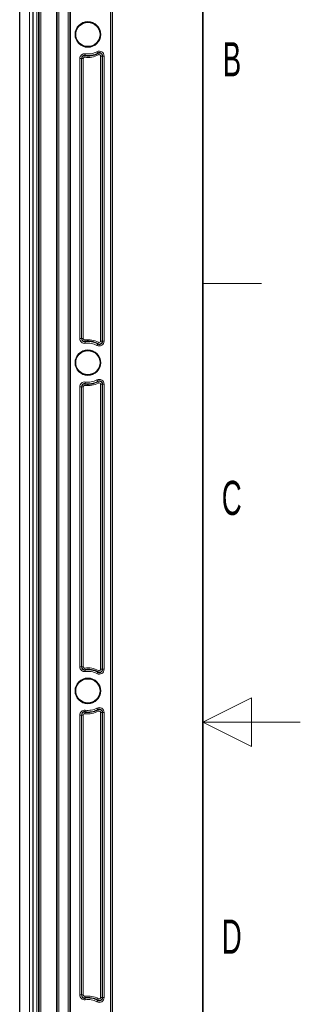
# Model space of a CAD drawing. Header units: millimetres. Extents: x 5 to 418, y 2 to 292.
# Tile 53 of 54: x 389 to 418, y 118 to 219. Entities that reach past the tile are written whole.
import ezdxf

# ---------------------------------------------------------------- set-up
doc = ezdxf.new("R2010")
doc.units = ezdxf.units.MM
doc.layers.add('SLD-0', color=7, linetype='Continuous')
doc.styles.add('SLDTEXTSTYLE0', font='TXT', dxfattribs={"width": 0.605})

msp = doc.modelspace()

# ---------------------------------------------------------------- linework, layer by layer
at = {"color": 7, "linetype": 'Continuous', "lineweight": 18}
for p, q in [((398.5078, 82.2914), (398.5078, 252.2914)), ((398.6744, 252.2914), (398.6744, 82.2914)), ((392.9626, 88.6247), (392.9626, 245.9581)), ((393.0293, 245.9581), (393.0293, 88.6247)), ((393.0456, 88.6247), (393.0456, 245.9581)), ((393.2123, 88.6247), (393.2123, 245.9581)), ((394.1773, 88.6247), (394.1773, 245.9581)), ((394.344, 88.6247), (394.344, 245.9581)), ((394.3603, 88.6247), (394.3603, 245.9581)), ((394.427, 245.9581), (394.427, 88.6247)), ((390.1948, 109.1247), (390.1948, 243.4581)), ((390.9612, 109.4581), (390.9612, 244.1247)), ((391.1278, 244.1247), (391.1278, 109.4581)), ((391.192, 109.4581), (391.192, 244.1247)), ((391.3586, 244.1247), (391.3586, 109.4581)), ((395.3644, 186.6024), (395.3644, 215.3137)), ((395.531, 215.3137), (395.3644, 215.3137)), ((395.531, 215.3137), (395.531, 186.6024)), ((395.5544, 215.3137), (395.531, 215.3137)), ((395.5544, 186.6024), (395.5544, 215.3137)), ((395.721, 215.3137), (395.5544, 215.3137)), ((395.721, 215.3137), (395.721, 186.6024)), ((395.9024, 215.6181), (395.8802, 215.4529)), ((395.9024, 215.6181), (395.9055, 215.6412)), ((395.9278, 215.8064), (395.9055, 215.6412)), ((397.1295, 216.02), (397.2073, 215.8726)), ((397.2182, 215.8519), (397.2073, 215.8726)), ((397.2182, 215.8519), (397.2959, 215.7045)), ((397.5019, 186.3358), (397.5019, 215.5803)), ((397.6686, 215.5803), (397.5019, 215.5803)), ((397.6686, 215.5803), (397.6686, 186.3358)), ((397.6686, 215.5803), (397.692, 215.5803)), ((397.692, 186.3358), (397.692, 215.5803)), ((397.8586, 215.5803), (397.692, 215.5803)), ((397.8586, 215.5803), (397.8586, 186.3358)), ((395.531, 186.6024), (395.3644, 186.6024)), ((395.5544, 186.6024), (395.531, 186.6024)), ((395.721, 186.6024), (395.5544, 186.6024)), ((395.8802, 186.4632), (395.9024, 186.298)), ((395.9024, 186.298), (395.9055, 186.2749)), ((395.9055, 186.2749), (395.9278, 186.1097)), ((397.2073, 186.0435), (397.1295, 185.8961)), ((397.2182, 186.0642), (397.2073, 186.0435)), ((397.2959, 186.2116), (397.2182, 186.0642)), ((397.6686, 186.3358), (397.5019, 186.3358)), ((397.6686, 186.3358), (397.692, 186.3358)), ((397.8586, 186.3358), (397.692, 186.3358)), ((395.9024, 181.9514), (395.8802, 181.7862)), ((395.9024, 181.9514), (395.9055, 181.9746)), ((395.9278, 182.1397), (395.9055, 181.9746)), ((397.1295, 182.3533), (397.2073, 182.2059)), ((397.2182, 182.1852), (397.2073, 182.2059)), ((397.2182, 182.1852), (397.2959, 182.0379)), ((397.5019, 152.6691), (397.5019, 181.9136)), ((397.6686, 181.9136), (397.5019, 181.9136)), ((397.6686, 181.9136), (397.6686, 152.6691)), ((397.6686, 181.9136), (397.692, 181.9136)), ((397.692, 152.6691), (397.692, 181.9136)), ((397.8586, 181.9136), (397.692, 181.9136)), ((397.8586, 181.9136), (397.8586, 152.6691)), ((395.3644, 152.9357), (395.3644, 181.647)), ((395.531, 181.647), (395.3644, 181.647)), ((395.531, 181.647), (395.531, 152.9357)), ((395.5544, 181.647), (395.531, 181.647)), ((395.5544, 152.9357), (395.5544, 181.647)), ((395.721, 181.647), (395.5544, 181.647)), ((395.721, 181.647), (395.721, 152.9357)), ((395.531, 152.9357), (395.3644, 152.9357)), ((395.5544, 152.9357), (395.531, 152.9357)), ((395.721, 152.9357), (395.5544, 152.9357)), ((395.8802, 152.7965), (395.9024, 152.6314)), ((395.9024, 152.6314), (395.9055, 152.6082)), ((395.9055, 152.6082), (395.9278, 152.4431)), ((397.2959, 152.5449), (397.2182, 152.3975)), ((397.6686, 152.6691), (397.5019, 152.6691)), ((397.6686, 152.6691), (397.692, 152.6691)), ((397.8586, 152.6691), (397.692, 152.6691)), ((397.2073, 152.3769), (397.1295, 152.2295)), ((397.2182, 152.3975), (397.2073, 152.3769)), ((395.9278, 148.4731), (395.9055, 148.3079)), ((397.1295, 148.6866), (397.2073, 148.5393)), ((397.2182, 148.5186), (397.2073, 148.5393)), ((397.2182, 148.5186), (397.2959, 148.3712)), ((395.3644, 119.2691), (395.3644, 147.9804)), ((395.531, 147.9804), (395.3644, 147.9804)), ((395.531, 147.9804), (395.531, 119.2691)), ((395.5544, 147.9804), (395.531, 147.9804)), ((395.5544, 119.2691), (395.5544, 147.9804)), ((395.721, 147.9804), (395.5544, 147.9804)), ((395.721, 147.9804), (395.721, 119.2691)), ((395.9024, 148.2847), (395.8802, 148.1196)), ((395.9024, 148.2847), (395.9055, 148.3079)), ((397.5019, 119.0025), (397.5019, 148.247)), ((397.6686, 148.247), (397.5019, 148.247)), ((397.6686, 148.247), (397.6686, 119.0025)), ((397.6686, 148.247), (397.692, 148.247)), ((397.692, 119.0025), (397.692, 148.247)), ((397.8586, 148.247), (397.692, 148.247)), ((397.8586, 148.247), (397.8586, 119.0025)), ((395.531, 119.2691), (395.3644, 119.2691)), ((395.5544, 119.2691), (395.531, 119.2691)), ((395.721, 119.2691), (395.5544, 119.2691)), ((395.8802, 119.1299), (395.9024, 118.9647)), ((395.9024, 118.9647), (395.9055, 118.9415)), ((395.9055, 118.9415), (395.9278, 118.7764)), ((397.2073, 118.7102), (397.1295, 118.5628)), ((397.2182, 118.7309), (397.2073, 118.7102)), ((397.2959, 118.8782), (397.2182, 118.7309)), ((397.6686, 119.0025), (397.5019, 119.0025)), ((397.6686, 119.0025), (397.692, 119.0025)), ((397.8586, 119.0025), (397.692, 119.0025))]:
    msp.add_line(p, q, dxfattribs=at)
at = {"color": 7, "linetype": 'Continuous', "lineweight": 25}
for p, q in [((398.6948, 252.2914), (398.6948, 82.2914)), ((389.1948, 109.1247), (389.1948, 243.4581)), ((390.5281, 243.4581), (390.5281, 109.1247))]:
    msp.add_line(p, q, dxfattribs=at)
at = {"color": 7, "linetype": 'Continuous', "lineweight": 18}
for centre in [(396.1948, 217.7914), (396.1948, 184.1247), (396.1948, 150.4581)]:
    msp.add_circle(centre, 1.3167, dxfattribs=at)
at = {"color": 7, "linetype": 'Continuous', "lineweight": 25}
for centre in [(396.1948, 217.7914), (396.1948, 184.1247), (396.1948, 150.4581)]:
    msp.add_circle(centre, 1.25, dxfattribs=at)
at = {"color": 7, "linetype": 'Continuous', "lineweight": 18}
for centre, radius, start, end in [((395.8615, 215.3137), 0.4971, 82.337744, 180), ((395.8615, 215.3137), 0.3071, 82.337744, 180), ((395.8615, 215.3137), 0.1405, 82.337744, 180), ((396.1948, 217.7914), 2.3595, 262.337744, 297.818139), ((396.1948, 217.7914), 2.1695, 262.337744, 297.818139), ((396.1948, 217.7914), 2.0029, 262.337744, 297.818139), ((397.3615, 215.5803), 0.4971, 0, 117.818139), ((397.3615, 215.5803), 0.3071, 0, 117.818139), ((397.3615, 215.5803), 0.1405, 0, 117.818139), ((395.8615, 186.6024), 0.4971, 180, 277.662256), ((395.8615, 186.6024), 0.3071, 180, 277.662256), ((395.8615, 186.6024), 0.1405, 180, 277.662256), ((396.1948, 184.1247), 2.3595, 62.181861, 97.662256), ((396.1948, 184.1247), 2.1695, 62.181861, 97.662256), ((396.1948, 184.1247), 2.0029, 62.181861, 97.662256), ((397.3615, 186.3358), 0.4971, 242.181861, 0), ((397.3615, 186.3358), 0.3071, 242.181861, 0), ((397.3615, 186.3358), 0.1405, 242.181861, 0), ((395.8615, 181.647), 0.4971, 82.337744, 180), ((395.8615, 181.647), 0.3071, 82.337744, 180), ((396.1948, 184.1247), 2.3595, 262.337744, 297.818139), ((396.1948, 184.1247), 2.1695, 262.337744, 297.818139), ((396.1948, 184.1247), 2.0029, 262.337744, 297.818139), ((397.3615, 181.9136), 0.4971, 0, 117.818139), ((397.3615, 181.9136), 0.3071, 0, 117.818139), ((397.3615, 181.9136), 0.1405, 0, 117.818139), ((395.8615, 181.647), 0.1405, 82.337744, 180), ((395.8615, 152.9357), 0.4971, 180, 277.662256), ((395.8615, 152.9357), 0.3071, 180, 277.662256), ((395.8615, 152.9357), 0.1405, 180, 277.662256), ((396.1948, 150.4581), 2.3595, 62.181861, 97.662256), ((396.1948, 150.4581), 2.1695, 62.181861, 97.662256), ((397.3615, 152.6691), 0.4971, 242.181861, 0), ((397.3615, 152.6691), 0.3071, 242.181861, 0), ((397.3615, 152.6691), 0.1405, 242.181861, 0), ((396.1948, 150.4581), 2.0029, 62.181861, 97.662256), ((395.8615, 147.9804), 0.4971, 82.337744, 180), ((396.1948, 150.4581), 2.1695, 262.337744, 297.818139), ((396.1948, 150.4581), 2.0029, 262.337744, 297.818139), ((397.3615, 148.247), 0.4971, 0, 117.818139), ((397.3615, 148.247), 0.3071, 0, 117.818139), ((395.8615, 147.9804), 0.3071, 82.337744, 180), ((395.8615, 147.9804), 0.1405, 82.337744, 180), ((396.1948, 150.4581), 2.3595, 262.337744, 297.818139), ((397.3615, 148.247), 0.1405, 0, 117.818139), ((395.8615, 119.2691), 0.4971, 180, 277.662256), ((395.8615, 119.2691), 0.3071, 180, 277.662256), ((395.8615, 119.2691), 0.1405, 180, 277.662256), ((396.1948, 116.7914), 2.3595, 62.181861, 97.662256), ((396.1948, 116.7914), 2.1695, 62.181861, 97.662256), ((396.1948, 116.7914), 2.0029, 62.181861, 97.662256), ((397.3615, 119.0025), 0.4971, 242.181861, 0), ((397.3615, 119.0025), 0.3071, 242.181861, 0), ((397.3615, 119.0025), 0.1405, 242.181861, 0)]:
    msp.add_arc(centre, radius, start, end, dxfattribs=at)
at = {"color": 7, "linetype": 'Continuous', "lineweight": 25}
for centre, radius, start, end in [((395.8615, 215.3137), 0.3305, 82.337744, 180), ((396.1948, 217.7914), 2.1929, 262.337744, 297.818139), ((397.3615, 215.5803), 0.3305, 0, 117.818139), ((395.8615, 186.6024), 0.3305, 180, 277.662256), ((396.1948, 184.1247), 2.1929, 62.181861, 97.662256), ((397.3615, 186.3358), 0.3305, 242.181861, 0), ((395.8615, 181.647), 0.3305, 82.337744, 180), ((396.1948, 184.1247), 2.1929, 262.337744, 297.818139), ((397.3615, 181.9136), 0.3305, 0, 117.818139), ((395.8615, 152.9357), 0.3305, 180, 277.662256), ((396.1948, 150.4581), 2.1929, 62.181861, 97.662256), ((397.3615, 152.6691), 0.3305, 242.181861, 0), ((396.1948, 150.4581), 2.1929, 262.337744, 297.818139), ((397.3615, 148.247), 0.3305, 0, 117.818139), ((395.8615, 147.9804), 0.3305, 82.337744, 180), ((395.8615, 119.2691), 0.3305, 180, 277.662256), ((396.1948, 116.7914), 2.1929, 62.181861, 97.662256), ((397.3615, 119.0025), 0.3305, 242.181861, 0)]:
    msp.add_arc(centre, radius, start, end, dxfattribs=at)
at = {"layer": 'SLD-0', "lineweight": 35}
msp.add_line((408, 12), (408, 282.5), dxfattribs=at)
at = {"layer": 'SLD-0', "lineweight": 18}
for p, q in [((408, 192.25), (414, 192.25)), ((413, 149.75), (408, 147.25)), ((413, 144.75), (413, 149.75)), ((418, 147.25), (408, 147.25)), ((408, 147.25), (413, 144.75))]:
    msp.add_line(p, q, dxfattribs=at)

# ---------------------------------------------------------------- texts
at = {"layer": 'SLD-0', "char_height": 3.5, "attachment_point": 2, "style": 'SLDTEXTSTYLE0'}
for s, insert in [('B', (410.9816, 217.0011)), ('C', (410.9597, 172.0011)), ('D', (410.9597, 127.0011))]:
    msp.add_mtext(s, dxfattribs=dict(at, insert=insert))

doc.saveas('drawing.dxf')
